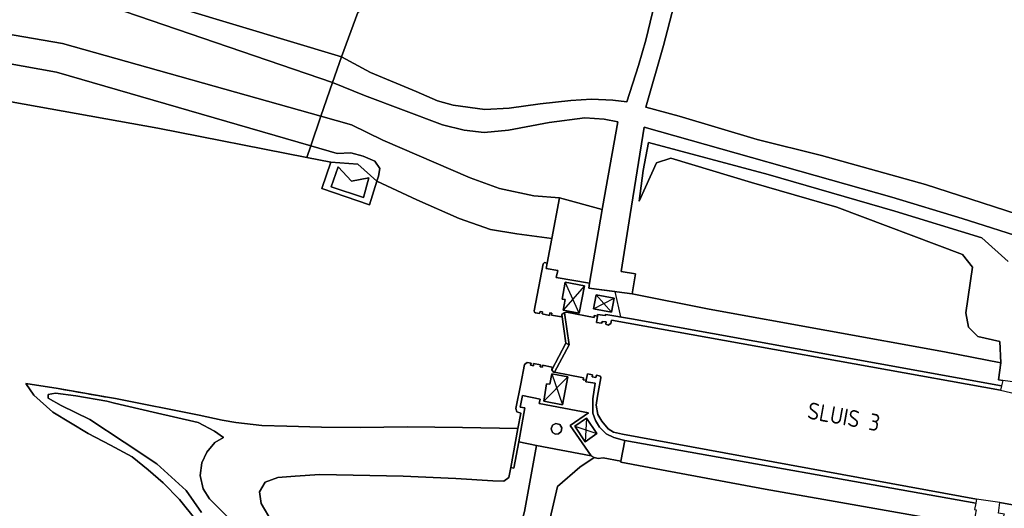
# Model space of a CAD drawing. Extents: x -26035517 to 31750492, y -9237385 to 8160032.
# Tile 121 of 256: x -10721240 to -10575198, y -3072673 to -3000259. Entities that reach past the tile are written whole.
import ezdxf

# ---------------------------------------------------------------- set-up
doc = ezdxf.new("R2010")
doc.units = 0
doc.linetypes.add('BESCHOE', pattern=[1000.1, 1000, -0.1])
doc.layers.add('B-70', color=5, linetype='CONTINUOUS')
doc.layers.add('T-25', color=7, linetype='CONTINUOUS')
doc.styles.get("Standard").update_dxf_attribs({"font": 'iso.shx'})

msp = doc.modelspace()

# ---------------------------------------------------------------- linework, layer by layer
at = {"layer": 'T-25', "color": 9}
for p, q in [((-10644935, -3043383, 11387), (-10643613, -3036441, 11487)), ((-10643613, -3036441, 11487), (-10643404, -3036261, 11453)), ((-10643404, -3036261, 11453), (-10642994, -3036320, 11453)), ((-10642994, -3036320, 11453), (-10643143, -3037112, 11510)), ((-10643143, -3037112, 11510), (-10641442, -3037417, 11510)), ((-10641442, -3037417, 11510), (-10641652, -3038459, 11497)), ((-10641652, -3038459, 11497), (-10636721, -3039287, 11487)), ((-10638257, -3043735, 11663), (-10640352, -3039136, 11640)), ((-10637467, -3039678, 11623), (-10640621, -3043292, 11713)), ((-10636721, -3039287, 11487), (-10636818, -3040024, 11467)), ((-10636818, -3040024, 11467), (-10632985, -3040549, 11495)), ((-10632985, -3040549, 11488), (-10632113, -3044315, 11552)), ((-10636138, -3043118, 11633), (-10633055, -3041536, 11633)), ((-10635754, -3041037, 11633), (-10633439, -3043617, 11633)), ((-10644898, -3043584, 11387), (-10644935, -3043383, 11387)), ((-10644039, -3043507, 11387), (-10644118, -3043815, 11387)), ((-10643691, -3043554, 11387), (-10644039, -3043507, 11387)), ((-10644753, -3043687, 11387), (-10644898, -3043584, 11387)), ((-10644118, -3043815, 11387), (-10644753, -3043687, 11387)), ((-10643766, -3043875, 11387), (-10643691, -3043554, 11387)), ((-10642669, -3044079, 11390), (-10643766, -3043875, 11387)), ((-10642618, -3043716, 11390), (-10642669, -3044079, 11390)), ((-10642301, -3043770, 11390), (-10642618, -3043716, 11390)), ((-10642360, -3044062, 11390), (-10642301, -3043770, 11390)), ((-10640877, -3044283, 11430), (-10642360, -3044062, 11390)), ((-10640819, -3043960, 11430), (-10640877, -3044283, 11430)), ((-10640506, -3043703, 11430), (-10640819, -3043960, 11430)), ((-10640819, -3043960, 11430), (-10640253, -3048209, 11520)), ((-10640443, -3043691, 11430), (-10640506, -3043703, 11430)), ((-10640111, -3043626, 11430), (-10640443, -3043691, 11430)), ((-10639749, -3048423, 11540), (-10640443, -3043691, 11430)), ((-10636034, -3044387, 11460), (-10640111, -3043626, 11430)), ((-10636011, -3044108, 11460), (-10636034, -3044387, 11460)), ((-10635547, -3044190, 11515), (-10636011, -3044108, 11460)), ((-10635517, -3043967, 11523), (-10635547, -3044190, 11515)), ((-10634416, -3044084, 11523), (-10635517, -3043967, 11523)), ((-10634323, -3043932, 11523), (-10634416, -3044084, 11523)), ((-10630512, -3044593, 11573), (-10634323, -3043932, 11523)), ((-10575624, -3054499, 11573), (-10630512, -3044593, 11573)), ((-10642310, -3052140, 11533), (-10640253, -3048209, 11520)), ((-10639749, -3048423, 11540), (-10641939, -3052514, 11533)), ((-10640253, -3048209, 11520), (-10639749, -3048423, 11540)), ((-10640253, -3048209, 11520), (-10639749, -3048423, 11540)), ((-10643497, -3056815, 11687), (-10639919, -3053171, 11657)), ((-10642328, -3052747, 11713), (-10640723, -3057317, 11633)), ((-10637159, -3059305, 11777), (-10637377, -3062814, 11779)), ((-10638908, -3060504, 11782), (-10635619, -3061590, 11779))]:
    msp.add_line(p, q, dxfattribs=at)
for points in [[(-10673508, -3005762, 11807), (-10712791, -2993923, 11700), (-10770226, -2986090, 11700), (-10826242, -2975509, 11700), (-10873952, -2964655, 11700), (-10909811, -2955249, 11500), (-10946820, -2940268, 10900)], [(-10674845, -3009585, 11813), (-10713308, -2996369, 11700), (-10770690, -2988546, 11700), (-10826672, -2977666, 11700), (-10874619, -2966856, 11700), (-10910536, -2957642, 11650), (-10946774, -2942344, 11613), (-10946820, -2940268, 10900)], [(-10675087, -3021363, 7917), (-10678664, -3020664, 7909), (-10700747, -3016352, 8000), (-10734667, -3010267, 7990), (-10794160, -2999267, 7997), (-10826698, -2993266, 7943), (-10861371, -2987325, 7940), (-10871297, -2985257, 7940), (-10890346, -2980020, 7953), (-10921815, -2970250, 7953), (-10942969, -2962900, 7953)], [(-10293592, -3082568, 13773), (-10329717, -3076001, 13770), (-10344565, -3073375, 13657), (-10378815, -3067257, 13543), (-10441143, -3055951, 13527), (-10450123, -3054214, 13491), (-10445817, -3028549, 13447), (-10444874, -3022928, 13427), (-10476293, -2993867, 13343), (-10477615, -2992644, 13343), (-10536903, -2981324, 13567), (-10613243, -2967011, 11697), (-10671103, -2999188, 11797), (-10673508, -3005762, 11807), (-10712791, -2993923, 11700), (-10770226, -2986090, 11700)], [(-10571528, -3032902, 13090), (-10581443, -3029734, 12843), (-10591872, -3026545, 12843), (-10628635, -3016190, 12047), (-10630691, -3029128, 11507), (-10632004, -3037567, 11520), (-10629897, -3037928, 11520), (-10630409, -3040902, 11513), (-10636818, -3040024, 11467), (-10636721, -3039287, 11487), (-10634848, -3028366, 11587), (-10634801, -3028093, 11590), (-10632519, -3015402, 12093), (-10634539, -3015008, 12003), (-10637410, -3014782, 11920), (-10642702, -3015509, 11960), (-10648753, -3016633, 11857), (-10652338, -3016958, 11767), (-10655309, -3016616, 11737), (-10658521, -3015839, 11740), (-10670076, -3011496, 11777), (-10674845, -3009585, 11813), (-10673508, -3005762, 11807), (-10669219, -3008100, 11777), (-10662428, -3010877, 11847), (-10659269, -3012305, 11807), (-10656954, -3012932, 11887), (-10652243, -3013557, 11933), (-10648639, -3013384, 12010), (-10644064, -3012706, 12137), (-10639492, -3012248, 12013), (-10636404, -3012058, 11977), (-10633281, -3012195, 12030), (-10631211, -3012439, 12030), (-10629453, -3007036, 12037), (-10628380, -3003304, 12037), (-10622873, -2980464, 12037)], [(-10673508, -3005762, 11807), (-10669219, -3008100, 11777), (-10662428, -3010877, 11847), (-10659269, -3012305, 11807), (-10656954, -3012932, 11887), (-10652243, -3013557, 11933), (-10648639, -3013384, 12010), (-10644064, -3012706, 12137), (-10639492, -3012248, 12013), (-10636404, -3012058, 11977), (-10633281, -3012195, 12030), (-10631211, -3012439, 12030), (-10629453, -3007036, 12037), (-10628380, -3003304, 12037), (-10622873, -2980464, 12037), (-10614862, -2981663, 12037)], [(-10622873, -2980464, 12037), (-10628380, -3003304, 12037), (-10629453, -3007036, 12037), (-10631211, -3012439, 12030), (-10633281, -3012195, 12030), (-10636404, -3012058, 11977), (-10639492, -3012248, 12013), (-10644064, -3012706, 12137), (-10648639, -3013384, 12010), (-10652243, -3013557, 11933), (-10656954, -3012932, 11887), (-10659269, -3012305, 11807), (-10662428, -3010877, 11847), (-10669219, -3008100, 11777), (-10673508, -3005762, 11807), (-10671103, -2999188, 11797)], [(-10616275, -2989521, 12037), (-10621762, -2988688, 12037), (-10625732, -3004063, 12037), (-10628353, -3013210, 12100), (-10623448, -3014570, 12190), (-10611848, -3018037, 12190), (-10602325, -3020399, 12190), (-10586865, -3024689, 12807)], [(-10621762, -2988688, 12037), (-10625732, -3004063, 12037), (-10628353, -3013210, 12100), (-10623448, -3014570, 12190), (-10611848, -3018037, 12190), (-10602325, -3020399, 12190), (-10586865, -3024689, 12807), (-10568235, -3030712, 13100), (-10566553, -3027441, 13100), (-10564687, -3027925, 13100), (-10564016, -3031997, 13153), (-10557767, -3033761, 13103), (-10551975, -3032963, 13177), (-10536201, -3036092, 13227), (-10532203, -3039171, 13277), (-10528682, -3039744, 13277), (-10523204, -3040699, 13267), (-10521766, -3041023, 13327), (-10503277, -3044475, 13323), (-10484417, -3047781, 13380), (-10458780, -3052539, 13457), (-10450123, -3054214, 13491)], [(-10540053, -2993885, 13863), (-10542070, -3002745, 13877), (-10562915, -2998318, 13723), (-10566395, -3015223, 13217), (-10568739, -3027186, 13313), (-10567467, -3027332, 13313), (-10566553, -3027441, 13100), (-10568235, -3030712, 13100), (-10586865, -3024689, 12807), (-10586865, -3024689, 12807), (-10602325, -3020399, 12190), (-10611848, -3018037, 12190), (-10623448, -3014570, 12190), (-10628353, -3013210, 12100), (-10625732, -3004063, 12037), (-10621762, -2988688, 12037)], [(-10673508, -3005762, 11807), (-10674845, -3009585, 11813)], [(-10674845, -3009585, 11813), (-10670076, -3011496, 11777), (-10658521, -3015839, 11740), (-10655309, -3016616, 11737), (-10652338, -3016958, 11767), (-10648753, -3016633, 11857), (-10642702, -3015509, 11960), (-10637410, -3014782, 11920), (-10634539, -3015008, 12003), (-10632519, -3015402, 12093), (-10634801, -3028093, 11590)], [(-10734667, -3010267, 7990), (-10700747, -3016352, 8000), (-10678664, -3020664, 7909), (-10675087, -3021363, 7917), (-10676421, -3025296, 8247), (-10669363, -3027675, 8177), (-10668261, -3024182, 8050), (-10662313, -3026939, 7710), (-10656043, -3029738, 7710), (-10651399, -3031337, 7710), (-10647526, -3031977, 7710), (-10642309, -3032676, 7710), (-10642994, -3036320, 11453), (-10643404, -3036261, 11453), (-10643613, -3036441, 11487), (-10644935, -3043383, 11387), (-10644898, -3043584, 11387), (-10644753, -3043687, 11387), (-10644118, -3043815, 11387), (-10644039, -3043507, 11387), (-10643691, -3043554, 11387), (-10643766, -3043875, 11387), (-10642669, -3044079, 11390), (-10642618, -3043716, 11390), (-10642301, -3043770, 11390), (-10642360, -3044062, 11390), (-10640877, -3044283, 11430), (-10640819, -3043960, 11430), (-10640253, -3048209, 11520), (-10642310, -3052140, 11533), (-10642278, -3051734, 11493), (-10643699, -3051482, 11480), (-10643710, -3051772, 11473), (-10644054, -3051729, 11473), (-10643975, -3051388, 11417), (-10645042, -3051226, 11417), (-10645031, -3051575, 11517), (-10645451, -3051479, 11493), (-10645371, -3051171, 11403), (-10645976, -3051079, 11487), (-10646350, -3051352, 11467), (-10646927, -3054250, 11500), (-10647638, -3057902, 11450), (-10647507, -3058399, 11450), (-10646901, -3058594, 11450), (-10647339, -3060838, 7773), (-10655562, -3060696, 7773), (-10663745, -3060610, 7767), (-10670672, -3060705, 7753), (-10676451, -3060651, 7723), (-10681624, -3060495, 7707), (-10685318, -3060386, 7710), (-10689193, -3059961, 7937), (-10691222, -3059626, 8137), (-10694636, -3058859, 8223), (-10707049, -3056407, 8368), (-10708233, -3056203, 8353), (-10715540, -3054920, 7903), (-10720348, -3054185, 7807), (-10719144, -3055889, 7797), (-10716323, -3058417, 7797), (-10711103, -3061607, 7797), (-10707753, -3063306, 7797), (-10704565, -3065070, 7797), (-10702208, -3066973, 7797), (-10699966, -3068917, 7797), (-10697532, -3071352, 7797), (-10695090, -3074406, 7773)], [(-10574631, -3036076, 12997), (-10578530, -3032586, 12845), (-10591422, -3028629, 12634), (-10610216, -3023208, 12317), (-10627990, -3018475, 12106), (-10628755, -3022631, 11954), (-10629333, -3027157, 11882), (-10626799, -3021459, 11820), (-10624646, -3020802, 11815), (-10612686, -3024399, 11796), (-10600055, -3028052, 11892), (-10581405, -3035082, 11897), (-10579902, -3036942, 11883), (-10580929, -3043708, 11639), (-10580516, -3045838, 11617), (-10579148, -3047215, 11491), (-10575873, -3047967, 11644), (-10575717, -3051134, 11493), (-10584054, -3049500, 11363), (-10618963, -3043148, 11457), (-10630409, -3040902, 11513), (-10629897, -3037928, 11520), (-10632004, -3037567, 11520), (-10630691, -3029128, 11507), (-10630691, -3029128, 11507), (-10628635, -3016190, 12047), (-10591872, -3026545, 12843), (-10581443, -3029734, 12843), (-10571528, -3032902, 13090)], [(-10572487, -3054121, 13220), (-10571753, -3049910, 13192), (-10568798, -3034665, 13137), (-10568445, -3033899, 13137), (-10571528, -3032902, 13090), (-10581443, -3029734, 12843), (-10591872, -3026545, 12843), (-10628635, -3016190, 12047), (-10630691, -3029128, 11507)], [(-10572487, -3054121, 13220), (-10575433, -3053748, 11473), (-10576073, -3053653, 11500), (-10575717, -3051134, 11493), (-10575873, -3047967, 11644), (-10579148, -3047215, 11491), (-10580516, -3045838, 11617), (-10580929, -3043708, 11639), (-10579902, -3036942, 11883), (-10581405, -3035082, 11897), (-10600055, -3028052, 11892), (-10612686, -3024399, 11796), (-10624646, -3020802, 11815), (-10626799, -3021459, 11820), (-10629333, -3027157, 11882), (-10629333, -3027157, 11882), (-10628755, -3022631, 11954), (-10627990, -3018475, 12106), (-10610216, -3023208, 12317), (-10591422, -3028629, 12634), (-10578530, -3032586, 12845), (-10574631, -3036076, 12997)], [(-10572487, -3054121, 13220), (-10575433, -3053748, 11473), (-10576073, -3053653, 11500), (-10575717, -3051134, 11493), (-10575873, -3047967, 11644), (-10579148, -3047215, 11491), (-10580516, -3045838, 11617), (-10580929, -3043708, 11639), (-10579902, -3036942, 11883), (-10581405, -3035082, 11897), (-10600055, -3028052, 11892), (-10612686, -3024399, 11796), (-10624646, -3020802, 11815), (-10626799, -3021459, 11820), (-10629333, -3027157, 11882), (-10629333, -3027157, 11882), (-10628755, -3022631, 11954), (-10627990, -3018475, 12106), (-10610216, -3023208, 12317), (-10591422, -3028629, 12634), (-10578530, -3032586, 12845), (-10574631, -3036076, 12997)], [(-10668261, -3024182, 8050), (-10669363, -3027675, 8177), (-10676421, -3025296, 8247), (-10675087, -3021363, 7917), (-10671079, -3021656, 8250), (-10668261, -3024182, 8050)], [(-10673988, -3022040, 8197), (-10672005, -3024203, 8250), (-10669468, -3023684, 8250), (-10670239, -3026607, 8250), (-10675059, -3025028, 8197), (-10673988, -3022040, 8197)], [(-10662313, -3026939, 7710), (-10668261, -3024182, 8050)], [(-10586865, -3024689, 12807), (-10568235, -3030712, 13100), (-10566553, -3027441, 13100), (-10564687, -3027925, 13100), (-10564016, -3031997, 13153), (-10557767, -3033761, 13103), (-10551975, -3032963, 13177), (-10536201, -3036092, 13227), (-10532203, -3039171, 13277), (-10528682, -3039744, 13277), (-10523204, -3040699, 13267), (-10521766, -3041023, 13327), (-10503277, -3044475, 13323), (-10484417, -3047781, 13380), (-10458780, -3052539, 13457), (-10450123, -3054214, 13491), (-10441143, -3055951, 13527), (-10378815, -3067257, 13543), (-10344565, -3073375, 13657), (-10329717, -3076001, 13770)], [(-10642309, -3032676, 7710), (-10647526, -3031977, 7710), (-10651399, -3031337, 7710), (-10656043, -3029738, 7710), (-10662313, -3026939, 7710)], [(-10635547, -3044190, 11515), (-10636011, -3044108, 11460), (-10636034, -3044387, 11460), (-10640111, -3043626, 11430), (-10640443, -3043691, 11430), (-10640506, -3043703, 11430), (-10640819, -3043960, 11430), (-10640877, -3044283, 11430), (-10642360, -3044062, 11390), (-10642301, -3043770, 11390), (-10642618, -3043716, 11390), (-10642669, -3044079, 11390), (-10643766, -3043875, 11387), (-10643691, -3043554, 11387), (-10644039, -3043507, 11387), (-10644118, -3043815, 11387), (-10644753, -3043687, 11387), (-10644898, -3043584, 11387), (-10644935, -3043383, 11387), (-10643613, -3036441, 11487), (-10643404, -3036261, 11453), (-10642994, -3036320, 11453), (-10642309, -3032676, 7710), (-10641174, -3026637, 11343)], [(-10634848, -3028366, 11587), (-10641174, -3026637, 11343)], [(-10634801, -3028093, 11590), (-10634848, -3028366, 11587), (-10636721, -3039287, 11487), (-10641652, -3038459, 11497), (-10641442, -3037417, 11510), (-10643143, -3037112, 11510), (-10642994, -3036320, 11453)], [(-10575433, -3053748, 11473), (-10576073, -3053653, 11500), (-10575717, -3051134, 11493), (-10584054, -3049500, 11363), (-10618963, -3043148, 11457), (-10630409, -3040902, 11513), (-10629897, -3037928, 11520), (-10632004, -3037567, 11520), (-10630691, -3029128, 11507)], [(-10640352, -3039136, 11640), (-10637467, -3039678, 11623), (-10638257, -3043735, 11663), (-10640621, -3043292, 11713), (-10640357, -3041732, 11720), (-10640789, -3041658, 11697), (-10640352, -3039136, 11640)], [(-10640352, -3039136, 11640), (-10637467, -3039678, 11623), (-10638257, -3043735, 11663), (-10640621, -3043292, 11713), (-10640357, -3041732, 11720), (-10640789, -3041658, 11697), (-10640352, -3039136, 11640)], [(-10630409, -3040902, 11513), (-10636818, -3040024, 11467), (-10636721, -3039287, 11487)], [(-10632985, -3040549, 11495), (-10636818, -3040024, 11467), (-10636721, -3039287, 11487)], [(-10635754, -3041037, 11633), (-10633055, -3041536, 11633), (-10633439, -3043617, 11633), (-10636138, -3043118, 11633), (-10635754, -3041037, 11633)], [(-10635754, -3041037, 11633), (-10633055, -3041536, 11633), (-10633439, -3043617, 11633), (-10636138, -3043118, 11633), (-10635754, -3041037, 11633)], [(-10642310, -3052140, 11533), (-10640253, -3048209, 11520), (-10640819, -3043960, 11430)], [(-10572352, -3072450, 13270), (-10575848, -3071826, 13037), (-10579314, -3071299, 11367), (-10631825, -3061700, 11483), (-10633162, -3061412, 11483), (-10633954, -3060899, 11483), (-10634885, -3059745, 11527), (-10635480, -3058794, 11577), (-10635727, -3057384, 11580), (-10635520, -3056061, 11580), (-10635042, -3053341, 11567), (-10635115, -3053098, 11567), (-10635692, -3052961, 11577), (-10635792, -3053304, 11577), (-10636325, -3053195, 11577), (-10636275, -3052888, 11577), (-10637024, -3052733, 11573), (-10637200, -3053675, 11584), (-10637675, -3053611, 11587), (-10637628, -3053331, 11587), (-10641939, -3052514, 11533), (-10639749, -3048423, 11540), (-10639749, -3048423, 11540), (-10640443, -3043691, 11430), (-10640111, -3043626, 11430), (-10636034, -3044387, 11460), (-10636011, -3044108, 11460), (-10635547, -3044190, 11515), (-10635674, -3045138, 11480), (-10634965, -3045259, 11480), (-10634810, -3044967, 11480), (-10634258, -3045052, 11480), (-10634301, -3045396, 11480), (-10633942, -3045537, 11480), (-10633567, -3045268, 11480), (-10633442, -3044787, 11480), (-10575780, -3055150, 11500), (-10572790, -3055862, 13270)], [(-10572352, -3072450, 13270), (-10575848, -3071826, 13037), (-10579314, -3071299, 11367), (-10631825, -3061700, 11483), (-10633162, -3061412, 11483), (-10633954, -3060899, 11483), (-10634885, -3059745, 11527), (-10635480, -3058794, 11577), (-10635727, -3057384, 11580), (-10635520, -3056061, 11580), (-10635042, -3053341, 11567), (-10635115, -3053098, 11567), (-10635692, -3052961, 11577), (-10635792, -3053304, 11577), (-10636325, -3053195, 11577), (-10636275, -3052888, 11577), (-10637024, -3052733, 11573), (-10637200, -3053675, 11584), (-10637675, -3053611, 11587), (-10637628, -3053331, 11587), (-10641939, -3052514, 11533), (-10639749, -3048423, 11540), (-10640443, -3043691, 11430), (-10640111, -3043626, 11430), (-10636034, -3044387, 11460), (-10636011, -3044108, 11460), (-10635547, -3044190, 11515), (-10635674, -3045138, 11480), (-10634965, -3045259, 11480), (-10634810, -3044967, 11480), (-10634258, -3045052, 11480), (-10634301, -3045396, 11480), (-10633942, -3045537, 11480), (-10633567, -3045268, 11480), (-10633442, -3044787, 11480), (-10575780, -3055150, 11500), (-10572790, -3055862, 13270)], [(-10635547, -3044190, 11515), (-10635674, -3045138, 11480), (-10634965, -3045259, 11480), (-10634810, -3044967, 11480), (-10634258, -3045052, 11480), (-10634301, -3045396, 11480), (-10633942, -3045537, 11480), (-10633567, -3045268, 11480), (-10633442, -3044787, 11480), (-10575780, -3055150, 11500)], [(-10635547, -3044190, 11515), (-10635674, -3045138, 11480), (-10634965, -3045259, 11480), (-10634810, -3044967, 11480), (-10634258, -3045052, 11480), (-10634301, -3045396, 11480), (-10633942, -3045537, 11480), (-10633567, -3045268, 11480), (-10633442, -3044787, 11480), (-10575780, -3055150, 11500)], [(-10575624, -3054499, 11573), (-10630512, -3044593, 11573), (-10634323, -3043932, 11523), (-10634416, -3044084, 11523), (-10635517, -3043967, 11523), (-10635547, -3044190, 11515)], [(-10575624, -3054499, 11573), (-10630512, -3044593, 11573), (-10634323, -3043932, 11523), (-10634416, -3044084, 11523), (-10635517, -3043967, 11523), (-10635547, -3044190, 11515)], [(-10640253, -3048209, 11520), (-10639749, -3048423, 11540)], [(-10637200, -3053675, 11584), (-10637675, -3053611, 11587), (-10637628, -3053331, 11587), (-10641939, -3052514, 11533), (-10642042, -3052494, 11567), (-10642310, -3052140, 11533), (-10642278, -3051734, 11493), (-10643699, -3051482, 11480), (-10643710, -3051772, 11473), (-10644054, -3051729, 11473), (-10643975, -3051388, 11417), (-10645042, -3051226, 11417), (-10645031, -3051575, 11517), (-10645451, -3051479, 11493), (-10645371, -3051171, 11403), (-10645976, -3051079, 11487), (-10646350, -3051352, 11467), (-10646927, -3054250, 11500), (-10647638, -3057902, 11450), (-10647507, -3058399, 11450), (-10646901, -3058594, 11450), (-10647339, -3060838, 7773), (-10648395, -3066625, 11518), (-10648668, -3068122, 11518)], [(-10642328, -3052747, 11713), (-10639919, -3053171, 11657), (-10640723, -3057317, 11633), (-10643497, -3056815, 11687), (-10643097, -3054217, 11707), (-10642621, -3054291, 11707), (-10642328, -3052747, 11713)], [(-10642328, -3052747, 11713), (-10639919, -3053171, 11657), (-10640723, -3057317, 11633), (-10643497, -3056815, 11687), (-10643097, -3054217, 11707), (-10642621, -3054291, 11707), (-10642328, -3052747, 11713)], [(-10637248, -3053935, 11587), (-10637200, -3053675, 11584)], [(-10637248, -3053935, 11587), (-10637200, -3053675, 11584)], [(-10637200, -3053675, 11584), (-10637024, -3052733, 11573), (-10636275, -3052888, 11577), (-10636325, -3053195, 11577), (-10635792, -3053304, 11577), (-10635692, -3052961, 11577), (-10635115, -3053098, 11567), (-10635042, -3053341, 11567), (-10635520, -3056061, 11580), (-10635727, -3057384, 11580), (-10635480, -3058794, 11577), (-10634885, -3059745, 11527), (-10633954, -3060899, 11483), (-10633162, -3061412, 11483), (-10631825, -3061700, 11483), (-10579314, -3071299, 11367)], [(-10637200, -3053675, 11584), (-10637024, -3052733, 11573), (-10636275, -3052888, 11577), (-10636325, -3053195, 11577), (-10635792, -3053304, 11577), (-10635692, -3052961, 11577), (-10635115, -3053098, 11567), (-10635042, -3053341, 11567), (-10635520, -3056061, 11580), (-10635727, -3057384, 11580), (-10635480, -3058794, 11577), (-10634885, -3059745, 11527), (-10633954, -3060899, 11483), (-10633162, -3061412, 11483), (-10631825, -3061700, 11483), (-10579314, -3071299, 11367)], [(-10687968, -3082915, 8493), (-10691443, -3079141, 7813), (-10695090, -3074406, 7773), (-10697532, -3071352, 7797), (-10699966, -3068917, 7797), (-10702208, -3066973, 7797), (-10704565, -3065070, 7797), (-10707753, -3063306, 7797), (-10711103, -3061607, 7797), (-10716323, -3058417, 7797), (-10719144, -3055889, 7797), (-10720348, -3054185, 7807)], [(-10695090, -3074406, 7773), (-10697532, -3071352, 7797), (-10699966, -3068917, 7797), (-10702208, -3066973, 7797), (-10704565, -3065070, 7797), (-10707753, -3063306, 7797), (-10711103, -3061607, 7797), (-10716323, -3058417, 7797), (-10719144, -3055889, 7797), (-10720348, -3054185, 7807), (-10715540, -3054920, 7903), (-10708233, -3056203, 8353), (-10707049, -3056407, 8368), (-10694636, -3058859, 8223), (-10691222, -3059626, 8137), (-10689193, -3059961, 7937), (-10685318, -3060386, 7710), (-10681624, -3060495, 7707), (-10676451, -3060651, 7723), (-10670672, -3060705, 7753), (-10663745, -3060610, 7767), (-10655562, -3060696, 7773), (-10647339, -3060838, 7773), (-10648395, -3066625, 11518), (-10648668, -3068122, 11518), (-10648668, -3068122, 11518), (-10649451, -3068670, 11293), (-10651059, -3068612, 11317), (-10656547, -3068279, 11440), (-10664362, -3067920, 11517), (-10676736, -3067682, 11530), (-10680367, -3067890, 11547), (-10682948, -3068132, 11540), (-10684809, -3068786, 11543), (-10685663, -3070256, 11500), (-10685413, -3071963, 11413), (-10683785, -3074752, 11463)], [(-10695090, -3074406, 7773), (-10697532, -3071352, 7797), (-10699966, -3068917, 7797), (-10702208, -3066973, 7797), (-10704565, -3065070, 7797), (-10707753, -3063306, 7797), (-10711103, -3061607, 7797), (-10716323, -3058417, 7797), (-10719144, -3055889, 7797), (-10720348, -3054185, 7807), (-10715540, -3054920, 7903), (-10708233, -3056203, 8353), (-10707049, -3056407, 8368), (-10694636, -3058859, 8223), (-10691222, -3059626, 8137), (-10689193, -3059961, 7937), (-10685318, -3060386, 7710), (-10681624, -3060495, 7707), (-10676451, -3060651, 7723), (-10670672, -3060705, 7753), (-10663745, -3060610, 7767), (-10655562, -3060696, 7773), (-10647339, -3060838, 7773), (-10648395, -3066625, 11518), (-10648668, -3068122, 11518), (-10648668, -3068122, 11518), (-10649451, -3068670, 11293), (-10651059, -3068612, 11317), (-10656547, -3068279, 11440), (-10664362, -3067920, 11517), (-10676736, -3067682, 11530), (-10680367, -3067890, 11547), (-10682948, -3068132, 11540), (-10684809, -3068786, 11543), (-10685663, -3070256, 11500), (-10685413, -3071963, 11413), (-10683785, -3074752, 11463)], [(-10579431, -3071937, 11368), (-10631459, -3062612, 11519), (-10631863, -3062540, 11519), (-10633137, -3062180, 11543), (-10634267, -3061618, 11567), (-10635223, -3060639, 11613), (-10635850, -3059676, 11587), (-10636244, -3058571, 11567), (-10636253, -3056453, 11563), (-10635874, -3054147, 11563), (-10637248, -3053935, 11587)], [(-10579431, -3071937, 11368), (-10631459, -3062612, 11519), (-10631863, -3062540, 11519), (-10633137, -3062180, 11543), (-10634267, -3061618, 11567), (-10635223, -3060639, 11613), (-10635850, -3059676, 11587), (-10636244, -3058571, 11567), (-10636253, -3056453, 11563), (-10635874, -3054147, 11563), (-10637248, -3053935, 11587)], [(-10686497, -3077851, 8440), (-10693105, -3071254, 8297), (-10694032, -3069806, 8350), (-10694460, -3067835, 8467), (-10694225, -3065957, 8540), (-10693495, -3064375, 8593), (-10692314, -3062924, 8657), (-10690999, -3062186, 8597), (-10692339, -3061236, 8533), (-10694751, -3059937, 8343), (-10701419, -3058415, 8233), (-10707164, -3057086, 8364), (-10708333, -3056810, 8353), (-10712906, -3055981, 8107), (-10715916, -3055585, 8127), (-10717005, -3055815, 8127), (-10717003, -3056370, 8127), (-10715085, -3057422, 8150), (-10710857, -3059525, 8247), (-10705754, -3062849, 8240), (-10700911, -3066106, 8317), (-10696561, -3070043, 8420), (-10694273, -3073290, 8377)], [(-10686497, -3077851, 8440), (-10693105, -3071254, 8297), (-10694032, -3069806, 8350), (-10694460, -3067835, 8467), (-10694225, -3065957, 8540), (-10693495, -3064375, 8593), (-10692314, -3062924, 8657), (-10690999, -3062186, 8597), (-10692339, -3061236, 8533), (-10694751, -3059937, 8343), (-10701419, -3058415, 8233), (-10707164, -3057086, 8364), (-10708333, -3056810, 8353), (-10712906, -3055981, 8107), (-10715916, -3055585, 8127), (-10717005, -3055815, 8127), (-10717003, -3056370, 8127), (-10715085, -3057422, 8150), (-10710857, -3059525, 8247), (-10705754, -3062849, 8240), (-10700911, -3066106, 8317), (-10696561, -3070043, 8420), (-10694273, -3073290, 8377)], [(-10694273, -3073290, 8377), (-10696561, -3070043, 8420), (-10700911, -3066106, 8317), (-10705754, -3062849, 8240), (-10710857, -3059525, 8247), (-10715085, -3057422, 8150), (-10717003, -3056370, 8127), (-10717005, -3055815, 8127), (-10715916, -3055585, 8127), (-10712906, -3055981, 8107), (-10708333, -3056810, 8353), (-10707164, -3057086, 8364), (-10701419, -3058415, 8233), (-10694751, -3059937, 8343), (-10692339, -3061236, 8533), (-10690999, -3062186, 8597), (-10692314, -3062924, 8657), (-10693495, -3064375, 8593), (-10694225, -3065957, 8540), (-10694460, -3067835, 8467), (-10694032, -3069806, 8350), (-10693105, -3071254, 8297), (-10686497, -3077851, 8440)], [(-10708233, -3056203, 8353), (-10707049, -3056407, 8368), (-10694636, -3058859, 8223), (-10691222, -3059626, 8137), (-10689193, -3059961, 7937), (-10685318, -3060386, 7710)], [(-10636469, -3064896, 11537), (-10639578, -3060397, 11562), (-10636860, -3058533, 11535), (-10644200, -3057139, 11537), (-10644055, -3056484, 11555), (-10646644, -3055958, 11539), (-10646986, -3057663, 11531), (-10646322, -3057774, 11524), (-10647222, -3062822, 11528), (-10647950, -3066705, 11518), (-10648395, -3066625, 11518)], [(-10636469, -3064896, 11537), (-10639578, -3060397, 11562), (-10636860, -3058533, 11535), (-10644200, -3057139, 11537), (-10644055, -3056484, 11555), (-10646644, -3055958, 11539), (-10646986, -3057663, 11531), (-10646322, -3057774, 11524), (-10647222, -3062822, 11528), (-10647950, -3066705, 11518), (-10648395, -3066625, 11518)], [(-10635619, -3061590, 11779), (-10637377, -3062814, 11779), (-10638908, -3060504, 11782), (-10637159, -3059305, 11777), (-10635619, -3061590, 11779)], [(-10635619, -3061590, 11779), (-10637377, -3062814, 11779), (-10638908, -3060504, 11782), (-10637159, -3059305, 11777), (-10635619, -3061590, 11779)], [(-10647339, -3060838, 7773), (-10655562, -3060696, 7773), (-10663745, -3060610, 7767), (-10670672, -3060705, 7753), (-10676451, -3060651, 7723), (-10681624, -3060495, 7707), (-10685318, -3060386, 7710)], [(-10683785, -3074752, 11463), (-10685413, -3071963, 11413), (-10685663, -3070256, 11500), (-10684809, -3068786, 11543), (-10682948, -3068132, 11540), (-10680367, -3067890, 11547), (-10676736, -3067682, 11530), (-10664362, -3067920, 11517), (-10656547, -3068279, 11440), (-10651059, -3068612, 11317), (-10649451, -3068670, 11293), (-10648668, -3068122, 11518), (-10648395, -3066625, 11518), (-10647950, -3066705, 11518), (-10647222, -3062822, 11528), (-10644605, -3063345, 11468), (-10646373, -3073129, 11623)], [(-10644605, -3063345, 11468), (-10646373, -3073129, 11623), (-10648597, -3081255, 11479), (-10637019, -3084262, 11705), (-10625299, -3085781, 11929), (-10612112, -3087977, 12257), (-10597874, -3090434, 12636), (-10579926, -3093266, 13121), (-10573530, -3093795, 13255), (-10572687, -3088015, 13234), (-10570187, -3085648, 13224), (-10566257, -3083211, 13210)], [(-10573530, -3093795, 13255), (-10579926, -3093266, 13121), (-10597874, -3090434, 12636), (-10612112, -3087977, 12257), (-10625299, -3085781, 11929), (-10637019, -3084262, 11705), (-10648597, -3081255, 11479), (-10646373, -3073129, 11623), (-10644605, -3063345, 11468), (-10636469, -3064896, 11537), (-10636008, -3065169, 11537), (-10638165, -3066595, 11530), (-10641456, -3069456, 11506), (-10643147, -3076705, 11579), (-10642046, -3079544, 11631), (-10633922, -3081080, 11693), (-10619989, -3083419, 12030), (-10603766, -3086342, 12475), (-10583200, -3089824, 13034), (-10581457, -3089908, 13046), (-10579646, -3089596, 13104), (-10577831, -3088237, 13143), (-10576549, -3086256, 13282), (-10574963, -3081340, 13349)], [(-10579822, -3075271, 11503), (-10610675, -3069834, 11462), (-10626036, -3066980, 11469), (-10632063, -3065822, 11500), (-10632053, -3065684, 11512), (-10634687, -3065172, 11540), (-10635429, -3065301, 11539), (-10636008, -3065169, 11537), (-10636469, -3064896, 11537), (-10644605, -3063345, 11468), (-10647222, -3062822, 11528)], [(-10632053, -3065684, 11512), (-10631459, -3062612, 11519)], [(-10632053, -3065684, 11512), (-10631459, -3062612, 11519)], [(-10636008, -3065169, 11537), (-10638165, -3066595, 11530), (-10641456, -3069456, 11506), (-10643147, -3076705, 11579), (-10642046, -3079544, 11631), (-10633922, -3081080, 11693), (-10619989, -3083419, 12030), (-10603766, -3086342, 12475), (-10583200, -3089824, 13034), (-10581457, -3089908, 13046), (-10579646, -3089596, 13104), (-10577831, -3088237, 13143), (-10576549, -3086256, 13282), (-10574963, -3081340, 13349)], [(-10643147, -3076705, 11579), (-10641456, -3069456, 11506), (-10638165, -3066595, 11530), (-10636008, -3065169, 11537), (-10635429, -3065301, 11539), (-10634687, -3065172, 11540), (-10632053, -3065684, 11512), (-10632063, -3065822, 11500), (-10626036, -3066980, 11469), (-10610675, -3069834, 11462), (-10579822, -3075271, 11503)], [(-10575104, -3075784, 13288), (-10575523, -3074654, 13295), (-10575437, -3074019, 13295), (-10575162, -3073552, 13288), (-10576070, -3073373, 13270), (-10575848, -3071826, 13037), (-10572352, -3072450, 13270)], [(-10575104, -3075784, 13288), (-10575523, -3074654, 13295), (-10575437, -3074019, 13295), (-10575162, -3073552, 13288), (-10576070, -3073373, 13270), (-10575848, -3071826, 13037), (-10572352, -3072450, 13270)], [(-10575848, -3071826, 13037), (-10572352, -3072450, 13270)], [(-10575848, -3071826, 13037), (-10572352, -3072450, 13270)]]:
    msp.add_polyline3d(points, dxfattribs=at)
for points in [[(-10946774, -2942344, 11613), (-10946820, -2940268, 10900), (-10909811, -2955249, 11500), (-10873952, -2964655, 11700), (-10826242, -2975509, 11700), (-10770226, -2986090, 11700), (-10712791, -2993923, 11700), (-10673508, -3005762, 11807), (-10674845, -3009585, 11813), (-10713308, -2996369, 11700), (-10770690, -2988546, 11700), (-10826672, -2977666, 11700), (-10874619, -2966856, 11700), (-10910536, -2957642, 11650), (-10946774, -2942344, 11613)], [(-10911986, -2962427, 11887), (-10944756, -2954475, 11342), (-10943719, -2947848, 11427), (-10944741, -2944228, 11583), (-10946774, -2942344, 11613), (-10910536, -2957642, 11650), (-10874619, -2966856, 11700), (-10826672, -2977666, 11700), (-10770690, -2988546, 11700), (-10713308, -2996369, 11700), (-10674845, -3009585, 11813), (-10676557, -3014551, 10666), (-10714881, -3003804, 11199), (-10771710, -2993951, 11699), (-10827669, -2982668, 11699), (-10876534, -2973172, 11699), (-10911986, -2962427, 11887)], [(-10952059, -2952703, 10877), (-10944756, -2954475, 11342), (-10911986, -2962427, 11887), (-10876534, -2973172, 11699), (-10827669, -2982668, 11699), (-10771710, -2993951, 11699), (-10714881, -3003804, 11199), (-10676557, -3014551, 10666), (-10678071, -3018944, 8367), (-10715770, -3008011, 8973), (-10772452, -2997881, 9474), (-10828588, -2987277, 9474), (-10872756, -2979046, 9474), (-10918853, -2966155, 9280), (-10954150, -2955511, 9288), (-10991193, -2945067, 8107), (-10990822, -2943541, 9200), (-10962752, -2948123, 10888), (-10952059, -2952703, 10877)], [(-10911986, -2962427, 11887), (-10876534, -2973172, 11699), (-10827669, -2982668, 11699), (-10771710, -2993951, 11699), (-10714881, -3003804, 11199), (-10676557, -3014551, 10666), (-10678071, -3018944, 8367), (-10715770, -3008011, 8973), (-10772452, -2997881, 9474), (-10828588, -2987277, 9474), (-10872756, -2979046, 9474), (-10918853, -2966155, 9280), (-10954150, -2955511, 9288), (-10991193, -2945067, 8107), (-10990822, -2943541, 9200), (-10962752, -2948123, 10888), (-10952059, -2952703, 10877), (-10944756, -2954475, 11342), (-10911986, -2962427, 11887)], [(-10918853, -2966155, 9280), (-10872756, -2979046, 9474), (-10828588, -2987277, 9474), (-10772452, -2997881, 9474), (-10715770, -3008011, 8973), (-10678071, -3018944, 8367), (-10678664, -3020664, 7909), (-10700747, -3016352, 8000), (-10734667, -3010267, 7990), (-10794160, -2999267, 7997), (-10826698, -2993266, 7943), (-10861371, -2987325, 7940), (-10871297, -2985257, 7940), (-10890346, -2980020, 7953), (-10921815, -2970250, 7953), (-10942969, -2962900, 7953), (-10957302, -2958025, 8650), (-10978757, -2949923, 8457), (-10991193, -2945067, 8107), (-10954150, -2955511, 9288), (-10918853, -2966155, 9280)], [(-10634801, -3028093, 11590), (-10634848, -3028366, 11587), (-10641174, -3026637, 11343), (-10644977, -3026361, 11157), (-10650050, -3025280, 10817), (-10654414, -3023698, 10620), (-10667359, -3018132, 10500), (-10672023, -3015822, 10360), (-10676557, -3014551, 10666), (-10674845, -3009585, 11813), (-10670076, -3011496, 11777), (-10658521, -3015839, 11740), (-10655309, -3016616, 11737), (-10652338, -3016958, 11767), (-10648753, -3016633, 11857), (-10642702, -3015509, 11960), (-10637410, -3014782, 11920), (-10634539, -3015008, 12003), (-10632519, -3015402, 12093), (-10634801, -3028093, 11590)], [(-10672023, -3015822, 10360), (-10667359, -3018132, 10500), (-10654414, -3023698, 10620), (-10650050, -3025280, 10817), (-10644977, -3026361, 11157), (-10641174, -3026637, 11343), (-10642309, -3032676, 7710), (-10647526, -3031977, 7710), (-10651399, -3031337, 7710), (-10656043, -3029738, 7710), (-10662313, -3026939, 7710), (-10668261, -3024182, 8050), (-10668031, -3023454, 8210), (-10667808, -3022291, 8223), (-10668587, -3021213, 8167), (-10670293, -3020466, 8287), (-10672121, -3019992, 8353), (-10674164, -3020077, 8267), (-10678071, -3018944, 8367), (-10676557, -3014551, 10666), (-10672023, -3015822, 10360)], [(-10672023, -3015822, 10360), (-10667359, -3018132, 10500), (-10654414, -3023698, 10620), (-10650050, -3025280, 10817), (-10644977, -3026361, 11157), (-10641174, -3026637, 11343), (-10642309, -3032676, 7710), (-10647526, -3031977, 7710), (-10651399, -3031337, 7710), (-10656043, -3029738, 7710), (-10662313, -3026939, 7710), (-10668261, -3024182, 8050), (-10668031, -3023454, 8210), (-10667808, -3022291, 8223), (-10668587, -3021213, 8167), (-10670293, -3020466, 8287), (-10672121, -3019992, 8353), (-10674164, -3020077, 8267), (-10678071, -3018944, 8367), (-10676557, -3014551, 10666), (-10672023, -3015822, 10360)], [(-10674164, -3020077, 8267), (-10672121, -3019992, 8353), (-10670293, -3020466, 8287), (-10668587, -3021213, 8167), (-10667808, -3022291, 8223), (-10668031, -3023454, 8210), (-10668261, -3024182, 8050), (-10671079, -3021656, 8250), (-10675087, -3021363, 7917), (-10678664, -3020664, 7909), (-10678071, -3018944, 8367), (-10674164, -3020077, 8267)], [(-10668261, -3024182, 8050), (-10669363, -3027675, 8177), (-10676421, -3025296, 8247), (-10675087, -3021363, 7917), (-10671079, -3021656, 8250), (-10668261, -3024182, 8050)], [(-10673988, -3022040, 8197), (-10675059, -3025028, 8197), (-10670239, -3026607, 8250), (-10669468, -3023684, 8250), (-10672005, -3024203, 8250), (-10673988, -3022040, 8197)], [(-10675059, -3025028, 8197), (-10673988, -3022040, 8197), (-10672005, -3024203, 8250), (-10669468, -3023684, 8250), (-10670239, -3026607, 8250), (-10675059, -3025028, 8197)], [(-10641174, -3026637, 11343), (-10634848, -3028366, 11587), (-10636721, -3039287, 11487), (-10641652, -3038459, 11497), (-10641442, -3037417, 11510), (-10643143, -3037112, 11510), (-10642994, -3036320, 11453), (-10642309, -3032676, 7710), (-10641174, -3026637, 11343)], [(-10630409, -3040902, 11513), (-10618963, -3043148, 11457), (-10584054, -3049500, 11363), (-10575717, -3051134, 11493), (-10576073, -3053653, 11500), (-10575433, -3053748, 11473), (-10575624, -3054499, 11573), (-10630512, -3044593, 11573), (-10634323, -3043932, 11523), (-10634416, -3044084, 11523), (-10635517, -3043967, 11523), (-10635547, -3044190, 11515), (-10636011, -3044108, 11460), (-10636034, -3044387, 11460), (-10640111, -3043626, 11430), (-10640443, -3043691, 11430), (-10640506, -3043703, 11430), (-10640819, -3043960, 11430), (-10640877, -3044283, 11430), (-10642360, -3044062, 11390), (-10642301, -3043770, 11390), (-10642618, -3043716, 11390), (-10642669, -3044079, 11390), (-10643766, -3043875, 11387), (-10643691, -3043554, 11387), (-10644039, -3043507, 11387), (-10644118, -3043815, 11387), (-10644753, -3043687, 11387), (-10644898, -3043584, 11387), (-10644935, -3043383, 11387), (-10643613, -3036441, 11487), (-10643404, -3036261, 11453), (-10642994, -3036320, 11453), (-10643143, -3037112, 11510), (-10641442, -3037417, 11510), (-10641652, -3038459, 11497), (-10636721, -3039287, 11487), (-10636818, -3040024, 11467), (-10630409, -3040902, 11513)], [(-10640352, -3039136, 11640), (-10640789, -3041658, 11697), (-10640357, -3041732, 11720), (-10640621, -3043292, 11713), (-10638257, -3043735, 11663), (-10637467, -3039678, 11623), (-10640352, -3039136, 11640)], [(-10640357, -3041732, 11720), (-10640789, -3041658, 11697), (-10640352, -3039136, 11640), (-10637467, -3039678, 11623), (-10638257, -3043735, 11663), (-10640621, -3043292, 11713), (-10640357, -3041732, 11720)], [(-10640357, -3041732, 11720), (-10640789, -3041658, 11697), (-10640352, -3039136, 11640), (-10637467, -3039678, 11623), (-10638257, -3043735, 11663), (-10640621, -3043292, 11713), (-10640357, -3041732, 11720)], [(-10640352, -3039136, 11640), (-10640789, -3041658, 11697), (-10640357, -3041732, 11720), (-10640621, -3043292, 11713), (-10638257, -3043735, 11663), (-10637467, -3039678, 11623), (-10640352, -3039136, 11640)], [(-10635754, -3041037, 11633), (-10636138, -3043118, 11633), (-10633439, -3043617, 11633), (-10633055, -3041536, 11633), (-10635754, -3041037, 11633)], [(-10636138, -3043118, 11633), (-10635754, -3041037, 11633), (-10633055, -3041536, 11633), (-10633439, -3043617, 11633), (-10636138, -3043118, 11633)], [(-10636138, -3043118, 11633), (-10635754, -3041037, 11633), (-10633055, -3041536, 11633), (-10633439, -3043617, 11633), (-10636138, -3043118, 11633)], [(-10635754, -3041037, 11633), (-10636138, -3043118, 11633), (-10633439, -3043617, 11633), (-10633055, -3041536, 11633), (-10635754, -3041037, 11633)], [(-10640253, -3048209, 11520), (-10640819, -3043960, 11430), (-10640506, -3043703, 11430), (-10640443, -3043691, 11430), (-10639749, -3048423, 11540), (-10640253, -3048209, 11520)], [(-10575780, -3055150, 11500), (-10633442, -3044787, 11480), (-10633567, -3045268, 11480), (-10633942, -3045537, 11480), (-10634301, -3045396, 11480), (-10634258, -3045052, 11480), (-10634810, -3044967, 11480), (-10634965, -3045259, 11480), (-10635674, -3045138, 11480), (-10635547, -3044190, 11515), (-10635517, -3043967, 11523), (-10634416, -3044084, 11523), (-10634323, -3043932, 11523), (-10630512, -3044593, 11573), (-10575624, -3054499, 11573), (-10575780, -3055150, 11500)], [(-10575780, -3055150, 11500), (-10633442, -3044787, 11480), (-10633567, -3045268, 11480), (-10633942, -3045537, 11480), (-10634301, -3045396, 11480), (-10634258, -3045052, 11480), (-10634810, -3044967, 11480), (-10634965, -3045259, 11480), (-10635674, -3045138, 11480), (-10635547, -3044190, 11515), (-10635517, -3043967, 11523), (-10634416, -3044084, 11523), (-10634323, -3043932, 11523), (-10630512, -3044593, 11573), (-10575624, -3054499, 11573), (-10575780, -3055150, 11500)], [(-10640253, -3048209, 11520), (-10639749, -3048423, 11540), (-10641939, -3052514, 11533), (-10642042, -3052494, 11567), (-10642310, -3052140, 11533), (-10640253, -3048209, 11520)], [(-10632053, -3065684, 11512), (-10634687, -3065172, 11540), (-10635429, -3065301, 11539), (-10636008, -3065169, 11537), (-10636469, -3064896, 11537), (-10639578, -3060397, 11562), (-10636860, -3058533, 11535), (-10644200, -3057139, 11537), (-10644055, -3056484, 11555), (-10646644, -3055958, 11539), (-10646986, -3057663, 11531), (-10646322, -3057774, 11524), (-10647222, -3062822, 11528), (-10647950, -3066705, 11518), (-10648395, -3066625, 11518), (-10647339, -3060838, 7773), (-10646901, -3058594, 11450), (-10647507, -3058399, 11450), (-10647638, -3057902, 11450), (-10646927, -3054250, 11500), (-10646350, -3051352, 11467), (-10645976, -3051079, 11487), (-10645371, -3051171, 11403), (-10645451, -3051479, 11493), (-10645031, -3051575, 11517), (-10645042, -3051226, 11417), (-10643975, -3051388, 11417), (-10644054, -3051729, 11473), (-10643710, -3051772, 11473), (-10643699, -3051482, 11480), (-10642278, -3051734, 11493), (-10642310, -3052140, 11533), (-10642042, -3052494, 11567), (-10641939, -3052514, 11533), (-10637628, -3053331, 11587), (-10637675, -3053611, 11587), (-10637200, -3053675, 11584), (-10637248, -3053935, 11587), (-10635874, -3054147, 11563), (-10636253, -3056453, 11563), (-10636244, -3058571, 11567), (-10635850, -3059676, 11587), (-10635223, -3060639, 11613), (-10634267, -3061618, 11567), (-10633137, -3062180, 11543), (-10631863, -3062540, 11519), (-10631459, -3062612, 11519), (-10632053, -3065684, 11512)], [(-10632053, -3065684, 11512), (-10634687, -3065172, 11540), (-10635429, -3065301, 11539), (-10636008, -3065169, 11537), (-10636469, -3064896, 11537), (-10639578, -3060397, 11562), (-10636860, -3058533, 11535), (-10644200, -3057139, 11537), (-10644055, -3056484, 11555), (-10646644, -3055958, 11539), (-10646986, -3057663, 11531), (-10646322, -3057774, 11524), (-10647222, -3062822, 11528), (-10647950, -3066705, 11518), (-10648395, -3066625, 11518), (-10647339, -3060838, 7773), (-10646901, -3058594, 11450), (-10647507, -3058399, 11450), (-10647638, -3057902, 11450), (-10646927, -3054250, 11500), (-10646350, -3051352, 11467), (-10645976, -3051079, 11487), (-10645371, -3051171, 11403), (-10645451, -3051479, 11493), (-10645031, -3051575, 11517), (-10645042, -3051226, 11417), (-10643975, -3051388, 11417), (-10644054, -3051729, 11473), (-10643710, -3051772, 11473), (-10643699, -3051482, 11480), (-10642278, -3051734, 11493), (-10642310, -3052140, 11533), (-10642042, -3052494, 11567), (-10641939, -3052514, 11533), (-10637628, -3053331, 11587), (-10637675, -3053611, 11587), (-10637200, -3053675, 11584), (-10637248, -3053935, 11587), (-10635874, -3054147, 11563), (-10636253, -3056453, 11563), (-10636244, -3058571, 11567), (-10635850, -3059676, 11587), (-10635223, -3060639, 11613), (-10634267, -3061618, 11567), (-10633137, -3062180, 11543), (-10631863, -3062540, 11519), (-10631459, -3062612, 11519), (-10632053, -3065684, 11512)], [(-10642621, -3054291, 11707), (-10642328, -3052747, 11713), (-10639919, -3053171, 11657), (-10640723, -3057317, 11633), (-10643497, -3056815, 11687), (-10643097, -3054217, 11707), (-10642621, -3054291, 11707)], [(-10642621, -3054291, 11707), (-10643097, -3054217, 11707), (-10643497, -3056815, 11687), (-10640723, -3057317, 11633), (-10639919, -3053171, 11657), (-10642328, -3052747, 11713), (-10642621, -3054291, 11707)], [(-10642621, -3054291, 11707), (-10643097, -3054217, 11707), (-10643497, -3056815, 11687), (-10640723, -3057317, 11633), (-10639919, -3053171, 11657), (-10642328, -3052747, 11713), (-10642621, -3054291, 11707)], [(-10642621, -3054291, 11707), (-10642328, -3052747, 11713), (-10639919, -3053171, 11657), (-10640723, -3057317, 11633), (-10643497, -3056815, 11687), (-10643097, -3054217, 11707), (-10642621, -3054291, 11707)], [(-10631459, -3062612, 11519), (-10631863, -3062540, 11519), (-10633137, -3062180, 11543), (-10634267, -3061618, 11567), (-10635223, -3060639, 11613), (-10635850, -3059676, 11587), (-10636244, -3058571, 11567), (-10636253, -3056453, 11563), (-10635874, -3054147, 11563), (-10637248, -3053935, 11587), (-10637200, -3053675, 11584), (-10637024, -3052733, 11573), (-10636275, -3052888, 11577), (-10636325, -3053195, 11577), (-10635792, -3053304, 11577), (-10635692, -3052961, 11577), (-10635115, -3053098, 11567), (-10635042, -3053341, 11567), (-10635520, -3056061, 11580), (-10635727, -3057384, 11580), (-10635480, -3058794, 11577), (-10634885, -3059745, 11527), (-10633954, -3060899, 11483), (-10633162, -3061412, 11483), (-10631825, -3061700, 11483), (-10579314, -3071299, 11367), (-10579431, -3071937, 11368), (-10631459, -3062612, 11519)], [(-10631459, -3062612, 11519), (-10631863, -3062540, 11519), (-10633137, -3062180, 11543), (-10634267, -3061618, 11567), (-10635223, -3060639, 11613), (-10635850, -3059676, 11587), (-10636244, -3058571, 11567), (-10636253, -3056453, 11563), (-10635874, -3054147, 11563), (-10637248, -3053935, 11587), (-10637200, -3053675, 11584), (-10637024, -3052733, 11573), (-10636275, -3052888, 11577), (-10636325, -3053195, 11577), (-10635792, -3053304, 11577), (-10635692, -3052961, 11577), (-10635115, -3053098, 11567), (-10635042, -3053341, 11567), (-10635520, -3056061, 11580), (-10635727, -3057384, 11580), (-10635480, -3058794, 11577), (-10634885, -3059745, 11527), (-10633954, -3060899, 11483), (-10633162, -3061412, 11483), (-10631825, -3061700, 11483), (-10579314, -3071299, 11367), (-10579431, -3071937, 11368), (-10631459, -3062612, 11519)], [(-10647222, -3062822, 11528), (-10646322, -3057774, 11524), (-10646986, -3057663, 11531), (-10646644, -3055958, 11539), (-10644055, -3056484, 11555), (-10644200, -3057139, 11537), (-10636860, -3058533, 11535), (-10639578, -3060397, 11562), (-10636469, -3064896, 11537), (-10644605, -3063345, 11468), (-10647222, -3062822, 11528)], [(-10637159, -3059305, 11777), (-10635619, -3061590, 11779), (-10637377, -3062814, 11779), (-10638908, -3060504, 11782), (-10637159, -3059305, 11777)], [(-10635619, -3061590, 11779), (-10637159, -3059305, 11777), (-10638908, -3060504, 11782), (-10637377, -3062814, 11779), (-10635619, -3061590, 11779)], [(-10635619, -3061590, 11779), (-10637159, -3059305, 11777), (-10638908, -3060504, 11782), (-10637377, -3062814, 11779), (-10635619, -3061590, 11779)], [(-10637159, -3059305, 11777), (-10635619, -3061590, 11779), (-10637377, -3062814, 11779), (-10638908, -3060504, 11782), (-10637159, -3059305, 11777)], [(-10641695, -3060092, 13623), (-10641140, -3060244, 13623), (-10640823, -3060772, 13623), (-10640912, -3061273, 13623), (-10641305, -3061626, 13623), (-10641772, -3061672, 13623), (-10642200, -3061433, 13623), (-10642414, -3060909, 13623), (-10642202, -3060346, 13623), (-10641695, -3060092, 13623)], [(-10641695, -3060092, 13623), (-10642202, -3060346, 13623), (-10642414, -3060909, 13623), (-10642200, -3061433, 13623), (-10641772, -3061672, 13623), (-10641305, -3061626, 13623), (-10640912, -3061273, 13623), (-10640823, -3060772, 13623), (-10641140, -3060244, 13623), (-10641695, -3060092, 13623)], [(-10641695, -3060092, 13623), (-10642202, -3060346, 13623), (-10642414, -3060909, 13623), (-10642200, -3061433, 13623), (-10641772, -3061672, 13623), (-10641305, -3061626, 13623), (-10640912, -3061273, 13623), (-10640823, -3060772, 13623), (-10641140, -3060244, 13623), (-10641695, -3060092, 13623)], [(-10641695, -3060092, 13623), (-10641140, -3060244, 13623), (-10640823, -3060772, 13623), (-10640912, -3061273, 13623), (-10641305, -3061626, 13623), (-10641772, -3061672, 13623), (-10642200, -3061433, 13623), (-10642414, -3060909, 13623), (-10642202, -3060346, 13623), (-10641695, -3060092, 13623)], [(-10632053, -3065684, 11512), (-10631459, -3062612, 11519), (-10579431, -3071937, 11368), (-10579599, -3072839, 11493), (-10579370, -3072896, 11526), (-10579822, -3075271, 11503), (-10610675, -3069834, 11462), (-10626036, -3066980, 11469), (-10632063, -3065822, 11500), (-10632053, -3065684, 11512)]]:
    msp.add_polyline3d(points, close=True, dxfattribs=at)
at = {"layer": 'T-25', "linetype": 'BESCHOE'}
msp.add_polyline3d([(-10720348, -3054185, 7807), (-10715540, -3054920, 7903), (-10708233, -3056203, 8353)], dxfattribs=at)

# ---------------------------------------------------------------- texts
at = {"layer": 'B-70'}
msp.add_text('SLUIS 3', height=2500, rotation=349.66953, dxfattribs=at).set_placement((-10604557, -3059356, 6934))

doc.saveas('drawing.dxf')
